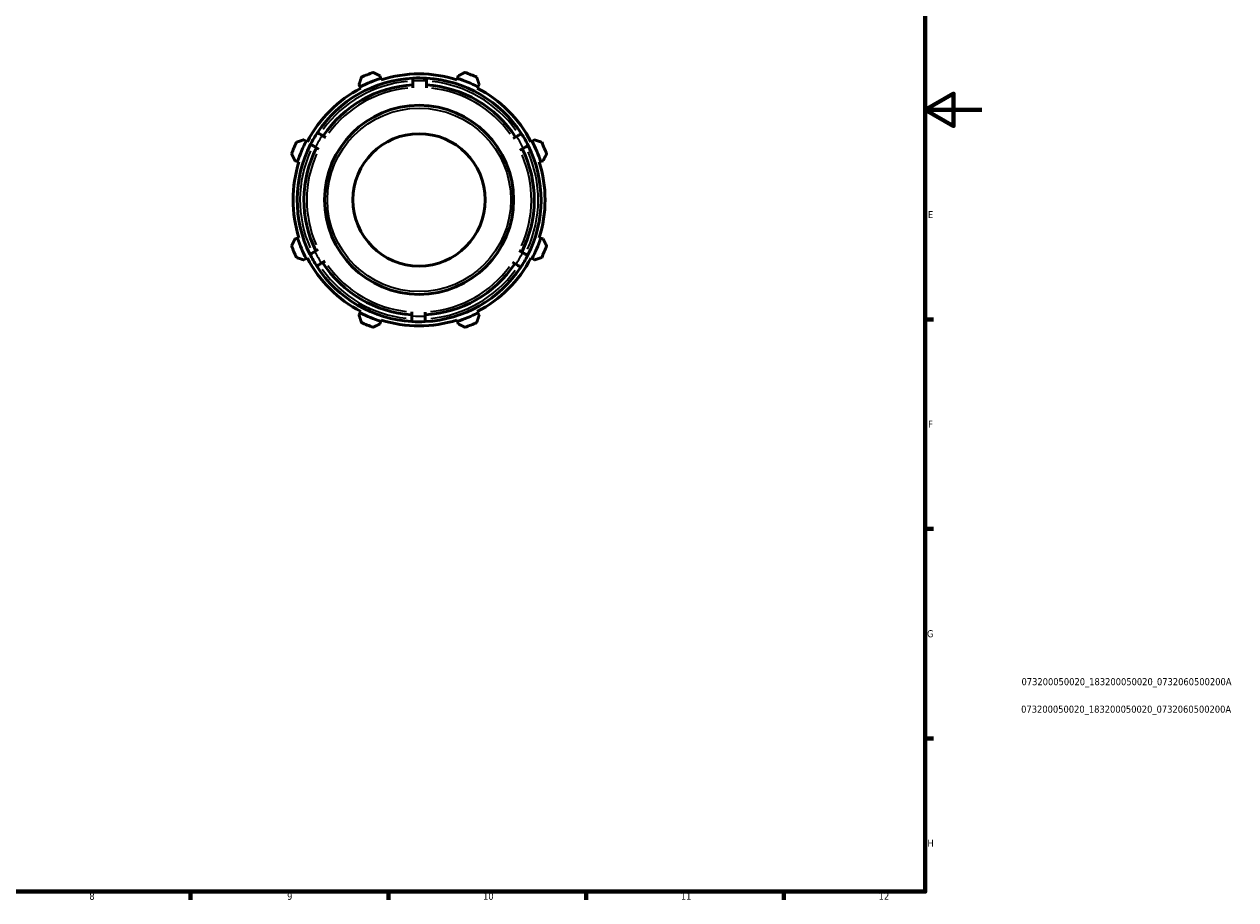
# Model space of a CAD drawing. Header units: millimetres. Extents: x 0 to 931, y 0 to 649.
# Tile 3 of 4: x 502 to 931, y 17 to 327. Entities that reach past the tile are written whole.
import ezdxf

# ---------------------------------------------------------------- set-up
doc = ezdxf.new("R2010")
doc.units = ezdxf.units.MM
for name, color, linetype, lineweight in [('Border (ISO)', 7, 'Continuous', 70), ('Title (ISO)', 7, 'Continuous', 50), ('Visible (ISO)', 7, 'Continuous', 50), ('Visible Narrow (ISO)', 7, 'Continuous', 35)]:
    doc.layers.add(name, color=color, linetype=linetype, lineweight=lineweight)
doc.styles.add('Note Text (ISO)', font='tahoma.ttf')

# ---------------------------------------------------------------- blocks, each defined once
blk = doc.blocks.new('Borders Default Border')
at = {"layer": 'Border (ISO)'}
for p, q in [((821, 222.75), (823.9, 222.75)), ((821, 148.5), (823.9, 148.5)), ((821, 74.25), (823.9, 74.25)), ((560.67, 20), (560.67, 17.1)), ((630.75, 20), (630.75, 17.1)), ((700.83, 20), (700.83, 17.1)), ((770.92, 20), (770.92, 17.1))]:
    blk.add_line(p, q, dxfattribs=at)
at = {"layer": 'Border (ISO)', "flags": 128}
for points in [[(20, 20), (20, 574), (821, 574), (821, 20), (20, 20)], [(841, 297), (821, 297), (831, 302.77), (831, 291.23), (821, 297)]]:
    blk.add_lwpolyline(points, dxfattribs=at)
at = {"layer": 'Border (ISO)', "color": 232, "true_color": 0xca0064, "char_height": 2.5, "attachment_point": 7, "style": 'Note Text (ISO)'}
for s, insert in [('E', (821.94, 258.63)), ('F', (822, 184.38)), ('G', (821.61, 110.08)), ('H', (821.74, 35.88)), ('8', (524.81, 17.04)), ('9', (594.88, 17.05)), ('10', (664.29, 17.05)), ('11', (734.37, 17.1)), ('12', (804.46, 17.1))]:
    blk.add_mtext(s, dxfattribs=dict(at, insert=insert))
blk = doc.blocks.new('Title Blocks ISO')
at = {"layer": 'Title (ISO)', "color": 232, "true_color": 0xca0064, "style": 'Note Text (ISO)'}
for tag, p in [('PART_NUMBER_001', (34.08, 73.13)), ('DESCRIPTION_001', (33.95, 63.39))]:
    blk.add_attdef(tag, p, '', height=2.5, dxfattribs=at)

msp = doc.modelspace()

# ---------------------------------------------------------------- linework, layer by layer
at = {"layer": 'Visible (ISO)'}
for p, q in [((620.366, 305.98), (620.809, 305.128)), ((620.809, 305.128), (621.03, 304.703)), ((628.075, 308.138), (627.786, 309.054)), ((628.219, 307.68), (628.075, 308.138)), ((639.469, 304.847), (639.469, 307.25)), ((644.269, 307.225), (644.269, 304.82)), ((655.211, 308.138), (655.066, 307.68)), ((655.499, 309.054), (655.211, 308.138)), ((662.255, 304.703), (662.477, 305.128)), ((662.477, 305.128), (662.92, 305.98)), ((607.348, 287.939), (608.563, 287.237)), ((601.621, 285.941), (600.769, 286.384)), ((602.047, 285.719), (601.621, 285.941)), ((606.14, 283.094), (604.925, 283.795)), ((674.972, 286.86), (676.186, 287.561)), ((678.564, 283.39), (677.349, 282.689)), ((681.665, 285.941), (681.239, 285.719)), ((682.516, 286.384), (681.665, 285.941)), ((597.696, 278.963), (598.611, 278.674)), ((598.611, 278.674), (599.069, 278.53)), ((684.217, 278.53), (684.675, 278.674)), ((684.675, 278.674), (685.59, 278.963)), ((598.611, 251.539), (597.696, 251.25)), ((599.069, 251.683), (598.611, 251.539)), ((684.675, 251.539), (684.217, 251.683)), ((685.59, 251.25), (684.675, 251.539)), ((604.722, 246.823), (605.937, 247.524)), ((677.146, 247.119), (678.36, 246.418)), ((600.769, 243.829), (601.621, 244.272)), ((601.621, 244.272), (602.047, 244.494)), ((608.314, 243.354), (607.099, 242.653)), ((675.938, 242.274), (674.723, 242.976)), ((681.239, 244.494), (681.665, 244.272)), ((681.665, 244.272), (682.516, 243.829)), ((620.809, 225.085), (620.366, 224.233)), ((621.03, 225.51), (620.809, 225.085)), ((639.017, 223.99), (639.017, 225.393)), ((643.817, 225.366), (643.817, 223.964)), ((662.477, 225.085), (662.255, 225.51)), ((662.92, 224.233), (662.477, 225.085)), ((627.786, 221.159), (628.075, 222.075)), ((628.075, 222.075), (628.219, 222.533)), ((655.066, 222.533), (655.211, 222.075)), ((655.211, 222.075), (655.499, 221.159))]:
    msp.add_line(p, q, dxfattribs=at)
for radius in [33.5, 23.45]:
    msp.add_circle((641.643, 265.107), radius, dxfattribs=at)
for radius, start, end in [(48, 109.79198, 115.20802), (44.64, 72.5, 107.5), (48, 64.79198, 70.20802), (43.2, 92.88452, 146.51495), (40.8, 93.05435, 146.30967), (45.12, 107.5, 117.5), (43.2, 86.51495, 92.88452), (43.2, 32.88452, 86.51495), (40.8, 33.05435, 86.30967), (45.12, 62.5, 72.5), (44.64, 117.5, 152.5), (44.64, 27.5, 62.5), (43.2, 146.51495, 152.88452), (43.2, 26.51495, 32.88452), (48, 154.79198, 160.20802), (43.2, 152.88452, 206.51495), (45.12, 152.5, 162.5), (40.8, 153.05435, 206.30967), (43.2, 332.88452, 26.51495), (45.12, 17.5, 27.5), (48, 19.79198, 25.20802), (40.8, 333.05435, 26.30967), (44.64, 162.5, 197.5), (44.64, 342.5, 17.5), (45.12, 197.5, 207.5), (45.12, 332.5, 342.5), (48, 199.79198, 205.20802), (43.2, 206.51495, 212.88452), (43.2, 326.51495, 332.88452), (48, 334.79198, 340.20802), (44.64, 207.5, 242.5), (43.2, 212.88452, 266.51495), (40.8, 213.05435, 266.30967), (40.8, 273.05435, 326.30967), (43.2, 272.88452, 326.51495), (44.64, 297.5, 332.5), (45.12, 242.5, 252.5), (45.12, 287.5, 297.5), (48, 244.79198, 250.20802), (44.64, 252.5, 287.5), (43.2, 266.51495, 272.88452), (48, 289.79198, 295.20802)]:
    msp.add_arc((641.643, 265.107), radius, start, end, dxfattribs=at)
for points, weights in [([(627.786, 309.054), (626.613, 309.65), (625.39, 310.271)], [1.00490395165, 1.00932798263, 1.01294392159]), ([(657.896, 310.271), (656.673, 309.65), (655.499, 309.054)], [1.01294392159, 1.00932798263, 1.00490395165]), ([(621.199, 308.535), (620.774, 307.232), (620.366, 305.98)], [1.01294392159, 1.00932798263, 1.00490395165]), ([(662.92, 305.98), (662.512, 307.232), (662.086, 308.535)], [1.00490395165, 1.00932798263, 1.01294392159]), ([(600.769, 286.384), (599.518, 285.975), (598.214, 285.55)], [1.00490395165, 1.00932798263, 1.01294392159]), ([(685.072, 285.55), (683.768, 285.975), (682.516, 286.384)], [1.01294392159, 1.00932798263, 1.00490395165]), ([(596.478, 281.36), (597.099, 280.137), (597.696, 278.963)], [1.01294392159, 1.00932798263, 1.00490395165]), ([(685.59, 278.963), (686.186, 280.137), (686.807, 281.36)], [1.00490395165, 1.00932798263, 1.01294392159]), ([(597.696, 251.25), (597.099, 250.076), (596.478, 248.853)], [1.00490395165, 1.00932798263, 1.01294392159]), ([(686.807, 248.853), (686.186, 250.076), (685.59, 251.25)], [1.01294392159, 1.00932798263, 1.00490395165]), ([(598.214, 244.663), (599.518, 244.238), (600.769, 243.829)], [1.01294392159, 1.00932798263, 1.00490395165]), ([(682.516, 243.829), (683.768, 244.238), (685.072, 244.663)], [1.00490395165, 1.00932798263, 1.01294392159]), ([(620.366, 224.233), (620.774, 222.981), (621.199, 221.678)], [1.00490395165, 1.00932798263, 1.01294392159]), ([(662.086, 221.678), (662.512, 222.981), (662.92, 224.233)], [1.01294392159, 1.00932798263, 1.00490395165]), ([(625.39, 219.942), (626.613, 220.563), (627.786, 221.159)], [1.01294392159, 1.00932798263, 1.00490395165]), ([(655.499, 221.159), (656.673, 220.563), (657.896, 219.942)], [1.00490395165, 1.00932798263, 1.01294392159])]:
    msp.add_rational_spline(points, weights, degree=2, dxfattribs=at)
for points, knots in [([(639.469, 308.252), (639.469, 308.252), (639.469, 308.223), (639.469, 308.128), (639.469, 308.046), (639.469, 307.871), (639.469, 307.748), (639.469, 307.52), (639.469, 307.374), (639.469, 307.25)], [0.59277908, 0.59277908, 0.59277908, 0.59277908, 0.62978793, 0.62978793, 0.66682078, 0.66682078, 0.70388339, 0.70388339, 0.74097186, 0.74097186, 0.74097186, 0.74097186]), ([(644.269, 307.225), (644.269, 307.348), (644.269, 307.494), (644.269, 307.723), (644.269, 307.846), (644.269, 308.021), (644.269, 308.103), (644.269, 308.198), (644.269, 308.227), (644.269, 308.227)], [0.44472334, 0.44472334, 0.44472334, 0.44472334, 0.48184147, 0.48184147, 0.51892182, 0.51892182, 0.55595871, 0.55595871, 0.59296057, 0.59296057, 0.59296057, 0.59296057]), ([(607.348, 287.939), (607.134, 288.063), (606.882, 288.208), (606.486, 288.437), (606.272, 288.56), (605.969, 288.735), (605.827, 288.817), (605.663, 288.912), (605.613, 288.941), (605.613, 288.941)], [0.88949716, 0.88949716, 0.88949716, 0.88949716, 0.96374094, 0.96374094, 1.03790332, 1.03790332, 1.11197648, 1.11197648, 1.18597954, 1.18597954, 1.18597954, 1.18597954]), ([(677.921, 288.562), (677.921, 288.562), (677.871, 288.533), (677.707, 288.438), (677.564, 288.356), (677.262, 288.181), (677.048, 288.058), (676.653, 287.83), (676.401, 287.684), (676.186, 287.561)], [1.18559808, 1.18559808, 1.18559808, 1.18559808, 1.25961534, 1.25961534, 1.33368061, 1.33368061, 1.40780697, 1.40780697, 1.48198905, 1.48198905, 1.48198905, 1.48198905]), ([(603.191, 284.796), (603.191, 284.796), (603.241, 284.768), (603.405, 284.673), (603.547, 284.591), (603.85, 284.416), (604.064, 284.293), (604.459, 284.064), (604.711, 283.919), (604.925, 283.795)], [1.18559808, 1.18559808, 1.18559808, 1.18559808, 1.25961534, 1.25961534, 1.33368061, 1.33368061, 1.40780697, 1.40780697, 1.48198905, 1.48198905, 1.48198905, 1.48198905]), ([(678.564, 283.39), (678.778, 283.514), (679.03, 283.66), (679.426, 283.888), (679.64, 284.012), (679.943, 284.187), (680.085, 284.269), (680.249, 284.363), (680.299, 284.392), (680.299, 284.392)], [0.88949716, 0.88949716, 0.88949716, 0.88949716, 0.96374094, 0.96374094, 1.03790332, 1.03790332, 1.11197648, 1.11197648, 1.18597954, 1.18597954, 1.18597954, 1.18597954]), ([(604.722, 246.823), (604.508, 246.699), (604.256, 246.553), (603.86, 246.325), (603.646, 246.201), (603.343, 246.027), (603.201, 245.944), (603.037, 245.85), (602.987, 245.821), (602.987, 245.821)], [0.88949716, 0.88949716, 0.88949716, 0.88949716, 0.96374094, 0.96374094, 1.03790332, 1.03790332, 1.11197648, 1.11197648, 1.18597954, 1.18597954, 1.18597954, 1.18597954]), ([(680.095, 245.417), (680.095, 245.417), (680.045, 245.445), (679.881, 245.54), (679.738, 245.622), (679.436, 245.797), (679.222, 245.92), (678.827, 246.149), (678.575, 246.294), (678.36, 246.418)], [1.18559808, 1.18559808, 1.18559808, 1.18559808, 1.25961534, 1.25961534, 1.33368061, 1.33368061, 1.40780697, 1.40780697, 1.48198905, 1.48198905, 1.48198905, 1.48198905]), ([(605.365, 241.651), (605.365, 241.651), (605.415, 241.68), (605.579, 241.775), (605.721, 241.857), (606.024, 242.032), (606.238, 242.155), (606.633, 242.383), (606.885, 242.529), (607.099, 242.653)], [1.18559808, 1.18559808, 1.18559808, 1.18559808, 1.25961534, 1.25961534, 1.33368061, 1.33368061, 1.40780697, 1.40780697, 1.48198905, 1.48198905, 1.48198905, 1.48198905]), ([(675.938, 242.274), (676.152, 242.15), (676.404, 242.005), (676.8, 241.776), (677.014, 241.653), (677.316, 241.478), (677.459, 241.396), (677.623, 241.301), (677.673, 241.272), (677.673, 241.272)], [0.88949716, 0.88949716, 0.88949716, 0.88949716, 0.96374094, 0.96374094, 1.03790332, 1.03790332, 1.11197648, 1.11197648, 1.18597954, 1.18597954, 1.18597954, 1.18597954]), ([(639.017, 223.99), (639.017, 223.743), (639.017, 223.452), (639.017, 222.994), (639.017, 222.748), (639.017, 222.398), (639.017, 222.233), (639.017, 222.044), (639.017, 221.986), (639.017, 221.986)], [0.88949716, 0.88949716, 0.88949716, 0.88949716, 0.96374094, 0.96374094, 1.03790332, 1.03790332, 1.11197648, 1.11197648, 1.18597954, 1.18597954, 1.18597954, 1.18597954]), ([(643.817, 221.961), (643.817, 221.961), (643.817, 222.019), (643.817, 222.208), (643.817, 222.373), (643.817, 222.722), (643.817, 222.969), (643.817, 223.426), (643.817, 223.717), (643.817, 223.964)], [1.18559808, 1.18559808, 1.18559808, 1.18559808, 1.25961534, 1.25961534, 1.33368061, 1.33368061, 1.40780697, 1.40780697, 1.48198905, 1.48198905, 1.48198905, 1.48198905])]:
    msp.add_open_spline(points, degree=3, knots=knots, dxfattribs=at)
at = {"layer": 'Visible Narrow (ISO)'}
msp.add_circle((641.643, 265.107), 32.5, dxfattribs=at)
for radius, start, end in [(42.2, 95.6269, 143.7583), (42.2, 86.7583, 92.6269), (42.2, 35.6269, 83.7583), (39.8, 95.78545, 143.56254), (39.8, 35.78545, 83.56254), (41.2, 146.67951, 152.69071), (41.2, 26.67951, 32.69071), (42.2, 155.6269, 203.7583), (39.8, 155.78545, 203.56254), (39.8, 335.78545, 23.56254), (42.2, 335.6269, 23.7583), (41.2, 206.67951, 212.69071), (41.2, 326.67951, 332.69071), (42.2, 215.6269, 263.7583), (39.8, 215.78545, 263.56254), (39.8, 275.78545, 323.56254), (42.2, 275.6269, 323.7583), (41.2, 266.67951, 272.69071)]:
    msp.add_arc((641.643, 265.107), radius, start, end, dxfattribs=at)

# ---------------------------------------------------------------- block references
msp.add_blockref('Borders Default Border', (0, 0))
msp.add_blockref('Title Blocks ISO', (821, 20)).add_auto_attribs({'PART_NUMBER_001': '073200050020_183200050020_0732060500200A', 'DESCRIPTION_001': '073200050020_183200050020_0732060500200A'})

doc.saveas('drawing.dxf')
